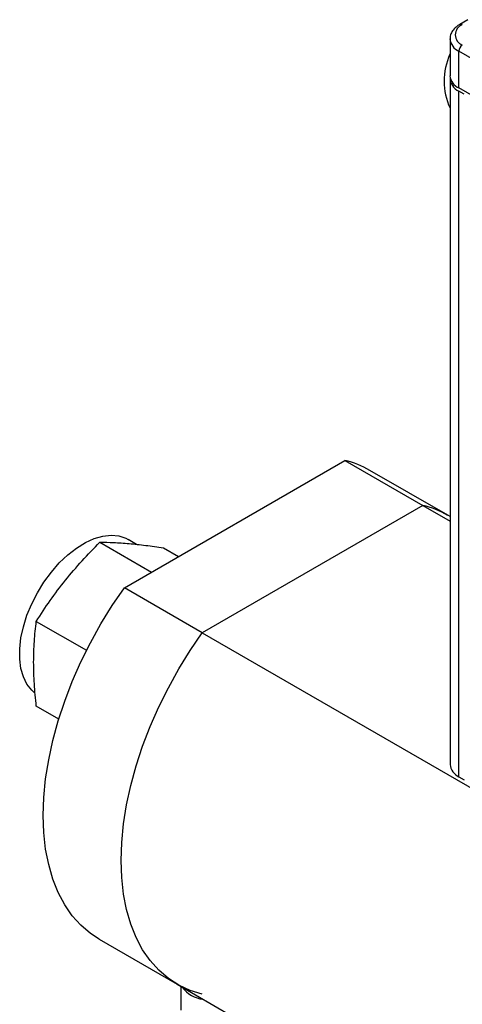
# Model space of a CAD drawing. Header units: inches. Extents: x 5.1 to 39.6, y 2.9 to 31.7.
# Tile 7 of 10: x 30.3 to 33.1, y 24.7 to 30.9. Entities that reach past the tile are written whole.
import ezdxf

# ---------------------------------------------------------------- set-up
doc = ezdxf.new("R2010")
doc.units = ezdxf.units.IN
doc.header["$LTSCALE"] = 4
doc.header["$MEASUREMENT"] = 0

msp = doc.modelspace()

# ---------------------------------------------------------------- linework, layer by layer
at = {"color": 7, "linetype": 'Continuous', "lineweight": 25}
for p, q in [((33.1438, 30.8512), (33.093, 30.8219)), ((33.0316, 30.731), (33.0316, 30.501)), ((33.0865, 30.4244), (33.0865, 30.6545)), ((33.3799, 30.4851), (33.0865, 30.6545)), ((33.0318, 30.4814), (33.0318, 26.1945)), ((33.0318, 30.4814), (33.0318, 26.1945)), ((33.0318, 30.4814), (33.0318, 26.1945)), ((33.0318, 30.4814), (33.0318, 26.1945)), ((33.0318, 30.4814), (33.0318, 26.1945)), ((33.0318, 30.4814), (33.0318, 26.1945)), ((33.0318, 30.4814), (33.0318, 26.1945)), ((35.5522, 29.001), (33.0865, 30.4244)), ((33.1197, 30.3857), (33.0868, 30.4046)), ((33.0868, 26.1178), (33.0868, 30.4046)), ((30.995, 27.2993), (32.3741, 28.0954)), ((32.3741, 28.0954), (32.8613, 27.8141)), ((33.0181, 27.7522), (32.531, 28.0335)), ((32.8613, 27.8141), (31.4822, 27.018)), ((32.8613, 27.8141), (33.0318, 27.7157)), ((33.0318, 27.7444), (33.0181, 27.7522)), ((30.8419, 27.5842), (31.1652, 27.3975)), ((31.0716, 27.5707), (31.0183, 27.6015)), ((31.2397, 27.5486), (31.3333, 27.4945)), ((31.4822, 27.018), (30.995, 27.2993)), ((30.4442, 27.0894), (30.7582, 26.9081)), ((31.4822, 27.018), (35.8418, 24.5013)), ((30.5847, 26.4779), (30.4442, 26.559)), ((33.0868, 26.1178), (33.1197, 26.0988)), ((30.8382, 25.1012), (31.3254, 24.82)), ((31.3254, 24.82), (35.6666, 22.3138)), ((31.3484, 24.8066), (31.3484, 24.6584))]:
    msp.add_line(p, q, dxfattribs=at)
at = {"color": 7, "linetype": 'Continuous', "lineweight": 25, "flags": 128}
for points in [[(30.5382, 27.3973), (30.588, 27.4542), (30.6408, 27.5045), (30.6955, 27.5471), (30.7509, 27.5814), (30.8061, 27.6065), (30.86, 27.6221), (30.9114, 27.6278), (30.9595, 27.6235), (31.0032, 27.6093), (31.0183, 27.6015)], [(30.4337, 26.6421), (30.4153, 26.6586), (30.3859, 26.696), (30.3633, 26.7415), (30.348, 26.7942), (30.3403, 26.8532), (30.3403, 26.9173), (30.348, 26.9852), (30.3633, 27.0557), (30.3859, 27.1272), (30.4153, 27.1985), (30.4509, 27.2682), (30.4922, 27.3349), (30.5382, 27.3973)], [(30.8382, 25.1012), (30.7828, 25.1377), (30.723, 25.1889), (30.6692, 25.249), (30.6219, 25.3174), (30.5814, 25.3938), (30.5479, 25.4776), (30.5216, 25.5684), (30.5027, 25.6655), (30.4913, 25.7684), (30.4875, 25.8763), (30.4913, 25.9886), (30.5027, 26.1046), (30.5216, 26.2235), (30.5479, 26.3447), (30.5814, 26.4672), (30.6219, 26.5904), (30.6692, 26.7134), (30.723, 26.8355), (30.7828, 26.9559), (30.8484, 27.0738), (30.9193, 27.1885), (30.995, 27.2993)], [(31.3254, 24.82), (31.27, 24.8564), (31.2101, 24.9077), (31.1564, 24.9678), (31.1091, 25.0362), (31.0686, 25.1126), (31.0351, 25.1964), (31.0088, 25.2872), (30.9899, 25.3843), (30.9785, 25.4871), (30.9747, 25.595), (30.9785, 25.7074), (30.9899, 25.8234), (31.0088, 25.9423), (31.0351, 26.0634), (31.0686, 26.1859), (31.1091, 26.3091), (31.1564, 26.4321), (31.2101, 26.5542), (31.27, 26.6746), (31.3356, 26.7926), (31.4065, 26.9073), (31.4822, 27.018)], [(31.4822, 24.7581), (31.4065, 24.7814), (31.3356, 24.8142), (31.27, 24.8564), (31.2101, 24.9077), (31.1564, 24.9678), (31.1091, 25.0362), (31.0686, 25.1126), (31.0351, 25.1964), (31.0088, 25.2872), (30.9899, 25.3843), (30.9785, 25.4871), (30.9747, 25.595), (30.9785, 25.7074), (30.9899, 25.8234), (31.0088, 25.9423), (31.0351, 26.0634), (31.0686, 26.1859), (31.1091, 26.3091), (31.1564, 26.4321), (31.2101, 26.5542), (31.27, 26.6746), (31.3356, 26.7926), (31.4065, 26.9073), (31.4822, 27.018)]]:
    msp.add_lwpolyline(points, dxfattribs=at)
at = {"color": 7, "linetype": 'Continuous', "lineweight": 25}
for centre, radius, start, end in [((33.1328, 30.7566), 0.0682, 110.78342, 249.21658), ((33.1345, 30.6523), 0.048, 122.60548, 177.39452), ((33.3906, 30.4667), 0.3964, 154.92164, 205.1489), ((33.1254, 30.5103), 0.0943, 185.6948, 245.62534), ((33.1219, 30.487), 0.0896, 177.76601, 246.92774), ((32.2433, 27.5341), 0.5763, 60.05731, 76.88179), ((32.7305, 27.2528), 0.5763, 60.05731, 76.88179), ((33.1259, 26.2039), 0.0946, 185.6948, 245.62534), ((31.5086, 24.9139), 0.1885, 216.57806, 263.42732)]:
    msp.add_arc(centre, radius, start, end, dxfattribs=at)
at = {"color": 8, "linetype": 'Continuous', "lineweight": 25}
for centre, radius, start, end in [((33.0994, 30.8076), 0.0157, 54.38375, 114.2919), ((33.1254, 30.7405), 0.0944, 185.83506, 245.61311)]:
    msp.add_arc(centre, radius, start, end, dxfattribs=at)
at = {"color": 7, "linetype": 'Continuous', "lineweight": 25}
for points, knots in [([(33.093, 30.8219), (33.0874, 30.8184), (33.0713, 30.8083), (33.0511, 30.7887), (33.0367, 30.7628), (33.0306, 30.743), (33.032, 30.7325), (33.0323, 30.7309)], [0, 0, 0, 0, 0.1582618, 0.4562331, 0.710591, 0.9554701, 1, 1, 1, 1]), ([(30.6266, 27.3463), (30.6599, 27.3877), (30.6946, 27.4282), (30.7666, 27.5073), (30.8038, 27.5461), (30.8419, 27.5842)], [0, 0, 0, 0, 0.5, 0.5, 1, 1, 1, 1]), ([(30.8419, 27.5842), (30.8698, 27.5842), (30.8987, 27.5836), (30.9593, 27.581), (30.991, 27.5789), (31.0243, 27.5759)], [0, 0, 0, 0, 0.5, 0.5, 1, 1, 1, 1]), ([(31.0243, 27.5759), (31.0576, 27.5729), (31.0924, 27.5691), (31.1643, 27.5598), (31.2016, 27.5545), (31.2397, 27.5486)], [0, 0, 0, 0, 0.5, 0.5, 1, 1, 1, 1]), ([(30.4442, 27.0894), (30.4721, 27.1334), (30.501, 27.1769), (30.5615, 27.2626), (30.5932, 27.3048), (30.6266, 27.3463)], [0, 0, 0, 0, 0.5, 0.5, 1, 1, 1, 1]), ([(30.4277, 26.8337), (30.4277, 26.8781), (30.4292, 26.9215), (30.4349, 27.0066), (30.4391, 27.0483), (30.4442, 27.0894)], [0, 0, 0, 0, 0.5, 0.5, 1, 1, 1, 1]), ([(30.4442, 26.559), (30.4391, 26.606), (30.4349, 26.6524), (30.4292, 26.7441), (30.4277, 26.7893), (30.4277, 26.8337)], [0, 0, 0, 0, 0.5, 0.5, 1, 1, 1, 1])]:
    msp.add_open_spline(points, degree=3, knots=knots, dxfattribs=at)

doc.saveas('drawing.dxf')
